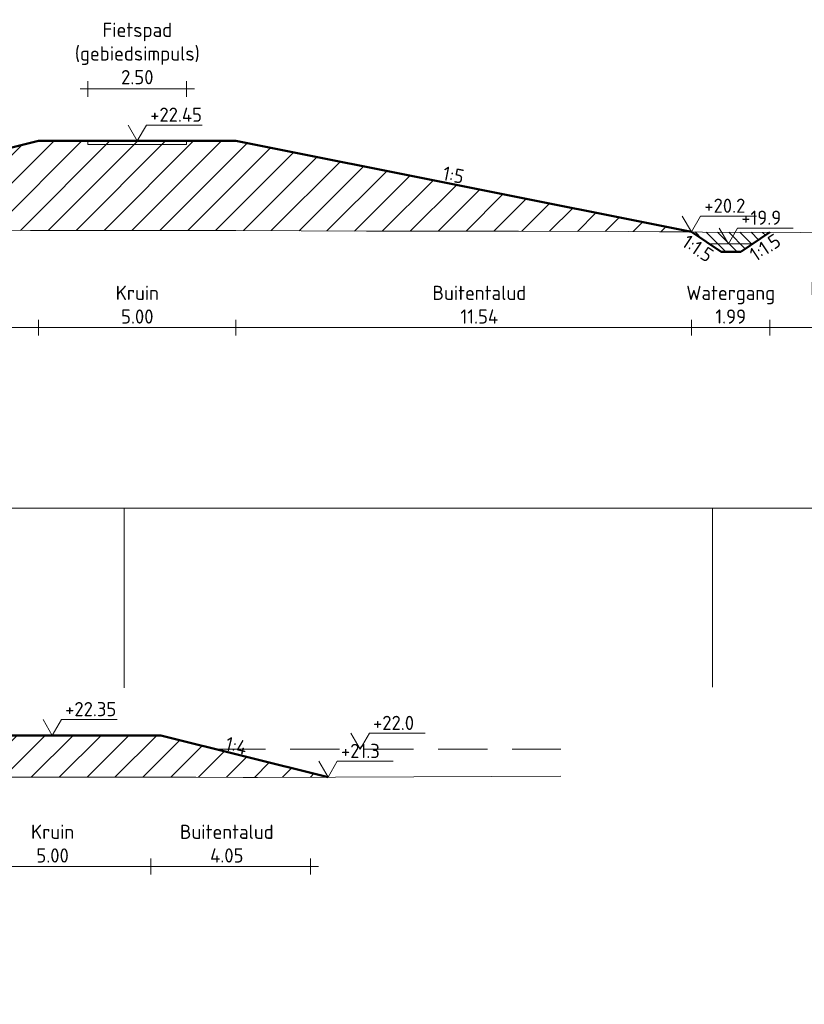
# Model space of a CAD drawing. Header units: metres. Extents: x 161377 to 162521, y 378914 to 379231.
# Tile 8 of 77: x 161404 to 161424, y 379146 to 379171. Entities that reach past the tile are written whole.
import ezdxf

# ---------------------------------------------------------------- set-up
doc = ezdxf.new("R2010")
doc.units = ezdxf.units.M
doc.linetypes.add('DASHED2', pattern=[0.375, 0.25, -0.125])
doc.linetypes.add('HIDDEN', pattern=[9.525, 6.35, -3.175])
for name, color, linetype, lineweight in [('B-WE-GR-MAAIVELD-GD', 253, 'Continuous', 18), ('N-GV-GW-CUNET-WERK-A', 92, 'Continuous', 18), ('N-XX-GW-GROND_TEELAARDE-WERK-A-200', 7, 'Continuous', 18), ('N-XX-GW-WATERGANG-GD', 90, 'Continuous', 50), ('profiel', 7, 'Continuous', 13), ('X-XX-AL-HULPLIJN-G', 7, 'Continuous', 18), ('X-XX-AL-HULPLIJN-O', 7, 'Continuous', 18), ('X-XX-AL-M', 7, 'Continuous', 18), ('X-XX-AL-NAP-M', 7, 'Continuous', 18)]:
    doc.layers.add(name, color=color, linetype=linetype, lineweight=lineweight)
doc.layers.add('waterspiegel', color=7, linetype='Continuous', lineweight=13, true_color=0x0544ff)
doc.styles.add('RH-NLCS-A', font='NLCS-ISO.ttf')
doc.dimstyles.new('RH-NLCS-IT-A$0', dxfattribs={"dimscale": 0, "dimtxt": 2.5, "dimasz": 2.5, "dimexe": 1, "dimexo": 5, "dimgap": 0.5, "dimtad": 1, "dimzin": 1, "dimdsep": 46, "dimtxsty": 'RH-NLCS-A', "dimcen": 2.5, "dimdle": 1, "dimclrd": 256, "dimclre": 8, "dimclrt": 256, "dimadec": 0, "dimazin": 0, "dimtfac": 1, "dimtmove": 0, "dimatfit": 3, "dimfxl": 1, "dimfxlon": 1, "dimlwd": -1, "dimlwe": 13, "dimarcsym": 1})
pattern_1 = [(45, (0, 0), (-0.3535533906, 0.3535533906), [])]

# ---------------------------------------------------------------- blocks, each defined once
blk = doc.blocks.new('Peilmaat')
blk.add_lwpolyline([(-0.162, 0.28), (0, 0), (0.162, 0.28), (1.142, 0.28)])
at = {"style": 'RH-NLCS-A'}
blk.add_attdef('NAP', (0.227, 0.337), '', height=0.25, dxfattribs=at)
blk = doc.blocks.new('*D213')
at = {"layer": 'Defpoints', "color": 0, "transparency": 16777216}
for p in [(161404.191, 379168.014), (161395.258, 379165.779), (161404.191, 379163.282)]:
    blk.add_point(p, dxfattribs=at)
at = {"layer": 'X-XX-AL-M', "transparency": 16777216}
blk.add_line((161395.058, 379163.282), (161404.391, 379163.282), dxfattribs=at)
at = {"layer": 'X-XX-AL-M', "color": 8, "linetype": 'HIDDEN', "lineweight": 13, "transparency": 16777216}
for p, q in [((161395.258, 379163.482), (161395.258, 379163.082)), ((161404.191, 379163.482), (161404.191, 379163.082))]:
    blk.add_line(p, q, dxfattribs=at)
at = {"layer": 'X-XX-AL-M', "transparency": 16777216, "insert": (161399.724, 379163.862), "char_height": 0.36, "attachment_point": 5, "style": 'RH-NLCS-A'}
blk.add_mtext('Binnentalud  \\P8.93', dxfattribs=at)
blk = doc.blocks.new('_None')
blk = doc.blocks.new('*D214')
at = {"layer": 'Defpoints', "color": 0, "transparency": 16777216}
for p in [(161404.191, 379168.014), (161409.191, 379168.014), (161409.191, 379163.282)]:
    blk.add_point(p, dxfattribs=at)
at = {"layer": 'X-XX-AL-M', "transparency": 16777216}
blk.add_line((161403.991, 379163.282), (161409.391, 379163.282), dxfattribs=at)
at = {"layer": 'X-XX-AL-M', "color": 8, "linetype": 'HIDDEN', "lineweight": 13, "transparency": 16777216}
for p, q in [((161404.191, 379163.482), (161404.191, 379163.082)), ((161409.191, 379163.482), (161409.191, 379163.082))]:
    blk.add_line(p, q, dxfattribs=at)
at = {"layer": 'X-XX-AL-M', "transparency": 16777216, "insert": (161406.691, 379163.862), "char_height": 0.36, "attachment_point": 5, "style": 'RH-NLCS-A'}
blk.add_mtext('Kruin\\P5.00', dxfattribs=at)
blk = doc.blocks.new('*D215')
at = {"layer": 'Defpoints', "color": 0, "transparency": 16777216}
for p in [(161409.191, 379168.014), (161420.732, 379165.706), (161420.732, 379163.282)]:
    blk.add_point(p, dxfattribs=at)
at = {"layer": 'X-XX-AL-M', "transparency": 16777216}
blk.add_line((161408.991, 379163.282), (161420.932, 379163.282), dxfattribs=at)
at = {"layer": 'X-XX-AL-M', "color": 8, "linetype": 'HIDDEN', "lineweight": 13, "transparency": 16777216}
for p, q in [((161409.191, 379163.482), (161409.191, 379163.082)), ((161420.732, 379163.482), (161420.732, 379163.082))]:
    blk.add_line(p, q, dxfattribs=at)
at = {"layer": 'X-XX-AL-M', "transparency": 16777216, "insert": (161415.357, 379163.862), "char_height": 0.36, "attachment_point": 5, "style": 'RH-NLCS-A'}
blk.add_mtext('Buitentalud  \\P11.54', dxfattribs=at)
blk = doc.blocks.new('*D216')
at = {"layer": 'Defpoints', "color": 0, "transparency": 16777216}
for p in [(161420.732, 379165.706), (161422.721, 379165.698), (161422.721, 379163.282)]:
    blk.add_point(p, dxfattribs=at)
at = {"layer": 'X-XX-AL-M', "transparency": 16777216}
blk.add_line((161420.532, 379163.282), (161422.921, 379163.282), dxfattribs=at)
at = {"layer": 'X-XX-AL-M', "color": 8, "linetype": 'HIDDEN', "lineweight": 13, "transparency": 16777216}
for p, q in [((161420.732, 379163.482), (161420.732, 379163.082)), ((161422.721, 379163.482), (161422.721, 379163.082))]:
    blk.add_line(p, q, dxfattribs=at)
at = {"layer": 'X-XX-AL-M', "transparency": 16777216, "insert": (161421.727, 379163.862), "char_height": 0.36, "attachment_point": 5, "style": 'RH-NLCS-A'}
blk.add_mtext('Watergang\\P1.99', dxfattribs=at)
blk = doc.blocks.new('*D218')
at = {"layer": 'Defpoints', "color": 0, "transparency": 16777216}
for p in [(161422.721, 379165.698), (161428.758, 379165.687), (161428.758, 379163.282)]:
    blk.add_point(p, dxfattribs=at)
at = {"layer": 'X-XX-AL-M', "transparency": 16777216}
blk.add_line((161422.521, 379163.282), (161428.958, 379163.282), dxfattribs=at)
at = {"layer": 'X-XX-AL-M', "color": 8, "linetype": 'HIDDEN', "lineweight": 13, "transparency": 16777216}
for p, q in [((161422.721, 379163.482), (161422.721, 379163.082)), ((161428.758, 379163.482), (161428.758, 379163.082))]:
    blk.add_line(p, q, dxfattribs=at)
blk = doc.blocks.new('*D220')
at = {"layer": 'Defpoints', "color": 0, "transparency": 16777216}
for p in [(161402.036, 379152.892), (161407.036, 379152.892), (161407.036, 379149.617)]:
    blk.add_point(p, dxfattribs=at)
at = {"layer": 'X-XX-AL-M', "color": 8, "linetype": 'HIDDEN', "lineweight": 13, "transparency": 16777216}
for p, q in [((161402.036, 379149.817), (161402.036, 379149.417)), ((161407.036, 379149.817), (161407.036, 379149.417))]:
    blk.add_line(p, q, dxfattribs=at)
at = {"layer": 'X-XX-AL-M', "transparency": 16777216}
blk.add_line((161401.836, 379149.617), (161407.236, 379149.617), dxfattribs=at)
at = {"layer": 'X-XX-AL-M', "transparency": 16777216, "insert": (161404.545, 379150.197), "char_height": 0.36, "attachment_point": 5, "style": 'RH-NLCS-A'}
blk.add_mtext('Kruin\\P5.00', dxfattribs=at)
blk = doc.blocks.new('*D221')
at = {"layer": 'Defpoints', "color": 0, "transparency": 16777216}
for p in [(161407.036, 379152.892), (161411.082, 379151.88), (161411.082, 379149.617)]:
    blk.add_point(p, dxfattribs=at)
at = {"layer": 'X-XX-AL-M', "color": 8, "linetype": 'HIDDEN', "lineweight": 13, "transparency": 16777216}
for p, q in [((161407.036, 379149.817), (161407.036, 379149.417)), ((161411.082, 379149.817), (161411.082, 379149.417))]:
    blk.add_line(p, q, dxfattribs=at)
at = {"layer": 'X-XX-AL-M', "transparency": 16777216}
blk.add_line((161406.836, 379149.617), (161411.282, 379149.617), dxfattribs=at)
at = {"layer": 'X-XX-AL-M', "transparency": 16777216, "insert": (161408.959, 379150.197), "char_height": 0.36, "attachment_point": 5, "style": 'RH-NLCS-A'}
blk.add_mtext('Buitentalud  \\P4.05', dxfattribs=at)
blk = doc.blocks.new('*D234')
at = {"layer": 'Defpoints', "color": 0, "transparency": 16777216}
for p in [(161407.941, 379169.333), (161405.441, 379167.984), (161407.941, 379167.984)]:
    blk.add_point(p, dxfattribs=at)
at = {"layer": 'X-XX-AL-M', "color": 8, "linetype": 'HIDDEN', "lineweight": 13, "transparency": 16777216}
for p, q in [((161405.441, 379169.133), (161405.441, 379169.533)), ((161407.941, 379169.133), (161407.941, 379169.533))]:
    blk.add_line(p, q, dxfattribs=at)
at = {"layer": 'X-XX-AL-M', "transparency": 16777216}
blk.add_line((161405.241, 379169.333), (161408.141, 379169.333), dxfattribs=at)
at = {"layer": 'X-XX-AL-M', "transparency": 16777216, "insert": (161406.691, 379170.231), "char_height": 0.36, "attachment_point": 5, "style": 'RH-NLCS-A'}
blk.add_mtext('Fietspad\\P(gebiedsimpuls)\\P2.50', dxfattribs=at)
blk = doc.blocks.new('*D250')
at = {"layer": 'Defpoints', "color": 0, "transparency": 16777216}
for p in [(161422.721, 379165.764), (161428.758, 379165.662), (161428.758, 379163.282)]:
    blk.add_point(p, dxfattribs=at)
at = {"layer": 'X-XX-AL-M', "transparency": 16777216}
blk.add_line((161422.521, 379163.282), (161428.958, 379163.282), dxfattribs=at)
at = {"layer": 'X-XX-AL-M', "color": 8, "linetype": 'HIDDEN', "lineweight": 13, "transparency": 16777216}
for p, q in [((161422.721, 379163.482), (161422.721, 379163.082)), ((161428.758, 379163.482), (161428.758, 379163.082))]:
    blk.add_line(p, q, dxfattribs=at)
at = {"layer": 'X-XX-AL-M', "transparency": 16777216, "insert": (161425.739, 379163.916), "char_height": 0.36, "attachment_point": 5, "style": 'RH-NLCS-A'}
blk.add_mtext('Natuurontwikkeling\\Pvochtig hooiland', dxfattribs=at)

msp = doc.modelspace()

# ---------------------------------------------------------------- hatches: boundary and pattern name
at = {"layer": 'N-GV-GW-CUNET-WERK-A'}
h = msp.add_hatch(dxfattribs=at)
h.set_pattern_fill('AGW-WERK_ONTGRAVEN-SO', color=256, scale=0.2, pattern_type=2)
h.set_pattern_definition([(135, (0, 0), (-0.14142135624, -0.14142135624), [])])
h.paths.add_polyline_path([(161422.716, 379165.695), (161421.014, 379165.704), (161420.732, 379165.706), (161421.482, 379165.206), (161421.982, 379165.206)])
at = {"layer": 'N-XX-GW-GROND_TEELAARDE-WERK-A-200'}
h = msp.add_hatch(dxfattribs=at)
h.set_pattern_fill('AGW-WERK_AANVULLEN', color=256, scale=0.1, pattern_type=2)
h.set_pattern_definition(pattern_1)
h.paths.add_polyline_path([(161409.191, 379168.014), (161404.191, 379168.014), (161395.249, 379165.779), (161395.469, 379165.777), (161397.999, 379165.757), (161398.499, 379165.279), (161398.999, 379165.279), (161399.499, 379165.751), (161400.606, 379165.748), (161402.026, 379165.748), (161403.984, 379165.746), (161405.606, 379165.747), (161406.783, 379165.747), (161409.186, 379165.744), (161412.499, 379165.727), (161412.766, 379165.725), (161412.96, 379165.725), (161416.346, 379165.726), (161419.137, 379165.715), (161419.926, 379165.711), (161420.732, 379165.706)])
h = msp.add_hatch(dxfattribs=at)
h.set_pattern_fill('AGW-WERK_AANVULLEN', color=256, scale=0.1, pattern_type=2)
h.set_pattern_definition(pattern_1)
h.paths.add_polyline_path([(161407.286, 379152.942), (161402.286, 379152.942), (161397.726, 379152.03), (161397.689, 379152.005), (161397.823, 379151.999), (161401.518, 379151.886), (161403.073, 379151.883), (161408.171, 379151.88), (161409.372, 379151.877), (161409.739, 379151.878), (161411.517, 379151.884)])

# ---------------------------------------------------------------- linework, layer by layer
at = {"layer": 'B-WE-GR-MAAIVELD-GD', "flags": 128}
for points in [[(161402.026, 379165.748), (161403.984, 379165.746), (161405.606, 379165.747), (161406.783, 379165.747), (161409.186, 379165.744), (161412.499, 379165.727), (161412.766, 379165.725), (161412.96, 379165.725), (161416.346, 379165.726), (161419.137, 379165.715), (161419.926, 379165.711), (161421.014, 379165.704), (161423.506, 379165.691), (161428.758, 379165.662)], [(161386.188, 379152.017), (161386.688, 379151.539), (161387.188, 379151.539), (161387.688, 379152.011), (161390.328, 379152.163), (161392.053, 379152.203), (161393.778, 379152.163), (161395.286, 379152.123), (161395.571, 379152.097), (161396.135, 379151.558), (161396.634, 379151.556), (161397.135, 379152.03), (161397.823, 379151.999), (161401.518, 379151.886), (161403.073, 379151.883), (161408.171, 379151.88), (161409.372, 379151.877), (161409.739, 379151.878), (161415.672, 379151.899), (161417.421, 379151.905)]]:
    msp.add_lwpolyline(points, dxfattribs=at)
at = {"layer": 'N-XX-GW-WATERGANG-GD'}
for points in [[(161395.249, 379165.779), (161404.191, 379168.014), (161409.191, 379168.014), (161420.732, 379165.706)], [(161420.732, 379165.706), (161421.482, 379165.206), (161421.982, 379165.206), (161422.721, 379165.698)], [(161397.726, 379152.03), (161402.286, 379152.942), (161407.286, 379152.942), (161411.526, 379151.882)]]:
    msp.add_lwpolyline(points, dxfattribs=at)
at = {"layer": 'profiel', "linetype": 'DASHED2', "ltscale": 5}
msp.add_lwpolyline([(161407.941, 379168.014), (161406.691, 379168.014), (161405.441, 379168.014), (161405.441, 379167.924), (161406.693, 379167.924), (161407.941, 379167.924)], close=True, dxfattribs=at)
at = {"layer": 'waterspiegel'}
msp.add_line((161421.188, 379165.402), (161422.277, 379165.402), dxfattribs=at)
at = {"layer": 'waterspiegel', "linetype": 'DASHED2', "ltscale": 5}
msp.add_line((161408.686, 379152.592), (161417.422, 379152.592), dxfattribs=at)
at = {"layer": 'X-XX-AL-HULPLIJN-G'}
for points in [[(161386.811, 379158.703), (161442.811, 379158.703), (161442.811, 379146.123)], [(161406.359, 379154.145), (161406.359, 379158.703), (161427.359, 379158.703), (161427.359, 379155.124)], [(161421.265, 379154.168), (161421.265, 379158.703)]]:
    msp.add_lwpolyline(points, dxfattribs=at)
at = {"layer": 'X-XX-AL-HULPLIJN-O'}
for points in [[(161409.191, 379168.014), (161404.191, 379168.014), (161395.249, 379165.779), (161395.469, 379165.777), (161397.999, 379165.757), (161398.499, 379165.279), (161398.999, 379165.279), (161399.499, 379165.751), (161400.606, 379165.748), (161402.026, 379165.748), (161403.984, 379165.746), (161405.606, 379165.747), (161406.783, 379165.747), (161409.186, 379165.744), (161412.499, 379165.727), (161412.766, 379165.725), (161412.96, 379165.725), (161416.346, 379165.726), (161419.137, 379165.715), (161419.926, 379165.711), (161420.732, 379165.706)], [(161422.716, 379165.695), (161421.014, 379165.704), (161420.732, 379165.706), (161421.482, 379165.206), (161421.982, 379165.206)], [(161407.286, 379152.942), (161402.286, 379152.942), (161397.726, 379152.03), (161397.689, 379152.005), (161397.823, 379151.999), (161401.518, 379151.886), (161403.073, 379151.883), (161408.171, 379151.88), (161409.372, 379151.877), (161409.739, 379151.878), (161411.517, 379151.884)]]:
    msp.add_lwpolyline(points, close=True, dxfattribs=at)

# ---------------------------------------------------------------- block references
at = {"layer": 'waterspiegel', "xscale": 1.44, "yscale": 1.44, "zscale": 1.44}
for p, values in [((161421.667, 379165.402), {'NAP': '+19.9'}), ((161412.338, 379152.593), {'NAP': '+22.0'})]:
    msp.add_blockref('Peilmaat', p, dxfattribs=at).add_auto_attribs(values)
at = {"layer": 'X-XX-AL-NAP-M', "xscale": 1.44, "yscale": 1.44, "zscale": 1.44}
for p, values in [((161406.691, 379168.014), {'NAP': '+22.45'}), ((161420.732, 379165.706), {'NAP': '+20.2'}), ((161404.536, 379152.942), {'NAP': '+22.35'}), ((161411.526, 379151.882), {'NAP': '+21.3'})]:
    msp.add_blockref('Peilmaat', p, dxfattribs=at).add_auto_attribs(values)

# ---------------------------------------------------------------- texts
at = {"layer": 'X-XX-AL-M', "char_height": 0.36, "width": 0.89861, "attachment_point": 1, "style": 'RH-NLCS-A'}
for s, insert, rotation in [('1:5', (161414.476, 379167.381), 348.69), ('1:1.5', (161422.163, 379165.239), 33.69), ('1:1.5', (161420.659, 379165.662), 326.31), ('1:4', (161408.98, 379152.919), 345.96)]:
    msp.add_mtext(s, dxfattribs=dict(at, insert=insert, rotation=rotation))

# ---------------------------------------------------------------- dimensions: what is measured, and where the dimension line sits
at = {"layer": 'X-XX-AL-M'}
for base, p1, p2, text, picture, middle in [((161407.941, 379169.333), (161405.441, 379167.984), (161407.941, 379167.984), 'Fietspad\\P(gebiedsimpuls)\\P<>', '*D234', (161406.691, 379169.333)), ((161404.191, 379163.282), (161395.258, 379165.779), (161404.191, 379168.014), 'Binnentalud  \\P<>', '*D213', (161399.724, 379163.282)), ((161409.191, 379163.282), (161404.191, 379168.014), (161409.191, 379168.014), 'Kruin\\P<>', '*D214', (161406.691, 379163.282)), ((161420.732, 379163.282), (161409.191, 379168.014), (161420.732, 379165.706), 'Buitentalud  \\P<>', '*D215', (161415.357, 379163.282)), ((161428.758, 379163.282), (161422.721, 379165.764), (161428.758, 379165.662), 'Natuurontwikkeling\\Pvochtig hooiland', '*D250', (161425.739, 379163.282)), ((161422.721, 379163.282), (161420.732, 379165.706), (161422.721, 379165.698), 'Watergang\\P<>', '*D216', (161421.727, 379163.282)), ((161428.758, 379163.282), (161422.721, 379165.698), (161428.758, 379165.687), '  ', '*D218', (161423.449, 379163.282)), ((161407.036, 379149.617), (161402.036, 379152.892), (161407.036, 379152.892), 'Kruin\\P<>', '*D220', (161404.545, 379149.617)), ((161411.082, 379149.617), (161407.036, 379152.892), (161411.082, 379151.88), 'Buitentalud  \\P<>', '*D221', (161408.959, 379149.617))]:
    dim = msp.add_linear_dim(base=base, p1=p1, p2=p2, text=text, dimstyle='RH-NLCS-IT-A$0', override={"dimtxt": 1.8, "dimblk1": 'None', "dimblk2": 'None', "dimsah": 1}, dxfattribs=at)
    dim.commit()
    dim.dimension.update_dxf_attribs({"geometry": picture, "text_midpoint": middle, "dimtype": 160})

doc.saveas('drawing.dxf')
